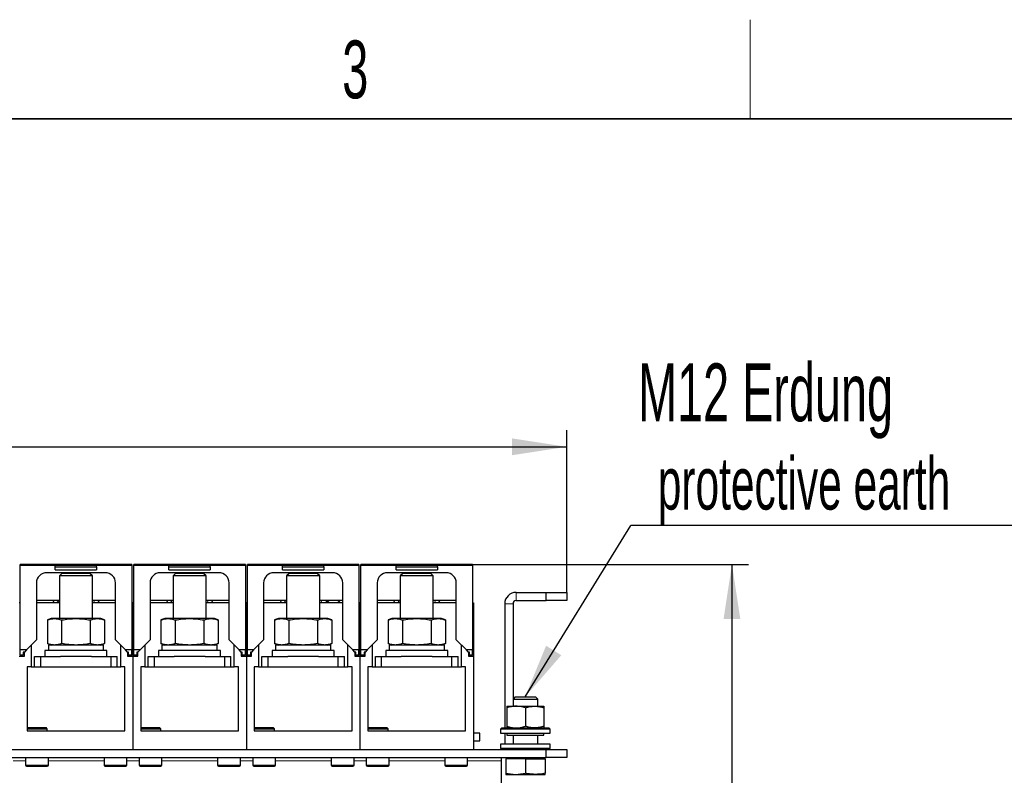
# Model space of a CAD drawing. Header units: millimetres. Extents: x 5 to 418, y 2 to 292.
# Tile 15 of 40: x 125 to 185, y 243 to 288. Entities that reach past the tile are written whole.
import ezdxf

# ---------------------------------------------------------------- set-up
doc = ezdxf.new("R2010")
doc.units = ezdxf.units.MM
doc.layers.add('SLD-0', color=7, linetype='Continuous')
doc.styles.add('SLDTEXTSTYLE0', font='TXT', dxfattribs={"width": 0.605})
doc.dimstyles.new('SLDDIMSTYLE0', dxfattribs={"dimtxt": 3.5, "dimasz": 3.302, "dimexe": 0, "dimexo": 0.0625, "dimgap": 0.875, "dimtad": 1, "dimlfac": 8, "dimrnd": 1e-09, "dimzin": 12, "dimdsep": 46, "dimtxsty": 'SLDTEXTSTYLE0', "dimsah": 1, "dimcen": 0.09, "dimadec": 0, "dimazin": 3, "dimtfac": 1, "dimtofl": 0, "dimtmove": 0, "dimatfit": 3, "dimfxl": 1, "dimfrac": 2, "dimtolj": 1, "dimtzin": 12, "dimarcsym": 0})
doc.dimstyles.new('SLDDIMSTYLE1', dxfattribs={"dimtxt": 3.5, "dimasz": 3.302, "dimexe": 0, "dimexo": 0.0625, "dimgap": 0.875, "dimtad": 1, "dimdec": 0, "dimlfac": 8, "dimrnd": 1e-09, "dimzin": 12, "dimdsep": 46, "dimtxsty": 'SLDTEXTSTYLE0', "dimsah": 1, "dimcen": 0.09, "dimadec": 0, "dimazin": 3, "dimtfac": 1, "dimtofl": 0, "dimtmove": 0, "dimatfit": 3, "dimfxl": 1, "dimfrac": 2, "dimtolj": 1, "dimtzin": 12, "dimarcsym": 0})
doc.dimstyles.new('SLDDIMSTYLE2', dxfattribs={"dimtxt": 0.18, "dimasz": 3.302, "dimexe": 0, "dimexo": 0.0625, "dimgap": 0, "dimtad": 0, "dimtih": 1, "dimtoh": 1, "dimdec": 0, "dimrnd": 1e-09, "dimzin": 0, "dimdsep": 46, "dimtxsty": 'Standard', "dimsah": 1, "dimcen": 0.09, "dimadec": 0, "dimazin": 0, "dimtfac": 3.302, "dimtdec": 0, "dimtofl": 0, "dimtmove": 0, "dimatfit": 3, "dimfxl": 1, "dimfrac": 2, "dimtolj": 1, "dimtzin": 0, "dimarcsym": 0})

# ---------------------------------------------------------------- blocks, each defined once
blk = doc.blocks.new('_D_1')
at = {"layer": 'SLD-0', "color": 7}
for p, q in [((64.399, 253.855), (64.399, 263.66)), ((158.149, 253.855), (158.149, 263.66)), ((64.399, 262.66), (158.149, 262.66))]:
    blk.add_line(p, q, dxfattribs=at)
for points in [[(64.399, 262.66), (67.701, 262.152), (67.701, 263.168)], [(158.149, 262.66), (154.847, 263.168), (154.847, 262.152)]]:
    blk.add_solid(points, dxfattribs=at)
at = {"layer": 'SLD-0', "color": 7, "insert": (107.263, 267.171), "char_height": 3.5, "attachment_point": 1, "style": 'SLDTEXTSTYLE0'}
blk.add_mtext('750', dxfattribs=at)
blk = doc.blocks.new('_D_2')
at = {"layer": 'SLD-0', "color": 7}
for p, q in [((152.449, 255.545), (169.149, 255.545)), ((168.149, 255.545), (168.149, 175.58)), ((152.524, 175.58), (169.149, 175.58))]:
    blk.add_line(p, q, dxfattribs=at)
for points in [[(168.149, 255.545), (167.641, 252.243), (168.657, 252.243)], [(168.149, 175.58), (168.657, 178.882), (167.641, 178.882)]]:
    blk.add_solid(points, dxfattribs=at)
at = {"layer": 'SLD-0', "color": 7, "insert": (163.637, 211.552), "char_height": 3.5, "attachment_point": 1, "rotation": 90, "style": 'SLDTEXTSTYLE0'}
blk.add_mtext('640', dxfattribs=at)
blk = doc.blocks.new('SW_NOTE_0')
at = {"layer": 'SLD-0', "color": 0}
blk.add_line((30.237, 0), (0, 0), dxfattribs=at)
at = {"layer": 'SLD-0', "color": 0, "attachment_point": 1, "style": 'SLDTEXTSTYLE0'}
for s, insert, char_height in [('M12 Erdung', (0.444, 9.81), 3.5), ('protective earth', (1.634, 4.144), 3.175)]:
    blk.add_mtext(s, dxfattribs=dict(at, insert=insert, char_height=char_height))

msp = doc.modelspace()

# ---------------------------------------------------------------- linework, layer by layer
at = {"color": 7, "linetype": 'Continuous', "lineweight": 25}
for p, q in [((131.8237, 255.5452), (125.0737, 255.5452)), ((125.0737, 255.4827), (125.0737, 255.5452)), ((125.0737, 250.3702), (125.0737, 255.4827)), ((131.8237, 255.4827), (125.0737, 255.4827)), ((130.2175, 255.0452), (126.68, 255.0452)), ((129.6987, 255.4765), (127.1987, 255.4765)), ((127.1987, 255.3939), (127.1987, 255.4765)), ((127.1987, 255.2265), (127.1987, 255.3939)), ((127.1987, 255.3939), (129.6987, 255.3939)), ((127.1987, 255.2265), (129.6987, 255.2265)), ((129.6987, 255.3939), (129.6987, 255.4765)), ((129.6987, 255.3939), (129.6987, 255.2265)), ((131.8237, 255.5452), (131.8237, 255.4827)), ((131.8237, 255.4827), (131.8237, 250.3702)), ((138.6987, 255.5452), (131.9487, 255.5452)), ((131.9487, 255.4827), (131.9487, 255.5452)), ((131.9487, 250.3702), (131.9487, 255.4827)), ((138.6987, 255.4827), (131.9487, 255.4827)), ((137.0925, 255.0452), (133.555, 255.0452)), ((134.0737, 255.3939), (134.0737, 255.4765)), ((136.5737, 255.4765), (134.0737, 255.4765)), ((134.0737, 255.2265), (134.0737, 255.3939)), ((134.0737, 255.3939), (136.5737, 255.3939)), ((134.0737, 255.2265), (136.5737, 255.2265)), ((136.5737, 255.3939), (136.5737, 255.4765)), ((136.5737, 255.3939), (136.5737, 255.2265)), ((138.6987, 255.5452), (138.6987, 255.4827)), ((138.6987, 255.4827), (138.6987, 250.3702)), ((145.5737, 255.5452), (138.8237, 255.5452)), ((138.8237, 255.4827), (138.8237, 255.5452)), ((138.8237, 250.3702), (138.8237, 255.4827)), ((145.5737, 255.4827), (138.8237, 255.4827)), ((143.9675, 255.0452), (140.43, 255.0452)), ((143.4487, 255.4765), (140.9487, 255.4765)), ((140.9487, 255.3939), (140.9487, 255.4765)), ((140.9487, 255.2265), (140.9487, 255.3939)), ((140.9487, 255.3939), (143.4487, 255.3939)), ((140.9487, 255.2265), (143.4487, 255.2265)), ((143.4487, 255.3939), (143.4487, 255.4765)), ((143.4487, 255.3939), (143.4487, 255.2265)), ((145.5737, 255.5452), (145.5737, 255.4827)), ((145.5737, 255.4827), (145.5737, 250.3702)), ((152.4487, 255.5452), (145.6987, 255.5452)), ((145.6987, 255.4827), (145.6987, 255.5452)), ((145.6987, 250.3702), (145.6987, 255.4827)), ((152.4487, 255.4827), (145.6987, 255.4827)), ((150.8425, 255.0452), (147.305, 255.0452)), ((147.8237, 255.3939), (147.8237, 255.4765)), ((150.3237, 255.4765), (147.8237, 255.4765)), ((147.8237, 255.3939), (150.3237, 255.3939)), ((147.8237, 255.2265), (147.8237, 255.3939)), ((147.8237, 255.2265), (150.3237, 255.2265)), ((150.3237, 255.3939), (150.3237, 255.4765)), ((150.3237, 255.3939), (150.3237, 255.2265)), ((152.4487, 255.5452), (152.4487, 255.4827)), ((152.4487, 255.4827), (152.4487, 250.3702)), ((127.6021, 255.0046), (127.4487, 254.8512)), ((127.4487, 254.8512), (127.4487, 252.2671)), ((129.4487, 254.8512), (127.4487, 254.8512)), ((129.2954, 255.0046), (127.6021, 255.0046)), ((129.4487, 254.8512), (129.2954, 255.0046)), ((129.4487, 252.2671), (129.4487, 254.8512)), ((134.4771, 255.0046), (134.3237, 254.8512)), ((134.3237, 254.8512), (134.3237, 252.2671)), ((136.3237, 254.8512), (134.3237, 254.8512)), ((136.1704, 255.0046), (134.4771, 255.0046)), ((136.3237, 254.8512), (136.1704, 255.0046)), ((136.3237, 252.2671), (136.3237, 254.8512)), ((141.3521, 255.0046), (141.1987, 254.8512)), ((141.1987, 254.8512), (141.1987, 252.2671)), ((143.1987, 254.8512), (141.1987, 254.8512)), ((143.0454, 255.0046), (141.3521, 255.0046)), ((143.1987, 254.8512), (143.0454, 255.0046)), ((143.1987, 252.2671), (143.1987, 254.8512)), ((148.2271, 255.0046), (148.0737, 254.8512)), ((148.0737, 254.8512), (148.0737, 252.2671)), ((150.0737, 254.8512), (148.0737, 254.8512)), ((149.9204, 255.0046), (148.2271, 255.0046)), ((150.0737, 254.8512), (149.9204, 255.0046)), ((150.0737, 252.2671), (150.0737, 254.8512)), ((126.055, 254.4202), (126.055, 250.9765)), ((130.8425, 250.9765), (130.8425, 254.4202)), ((132.93, 254.4202), (132.93, 250.9765)), ((137.7175, 250.9765), (137.7175, 254.4202)), ((139.805, 254.4202), (139.805, 250.9765)), ((144.5925, 250.9765), (144.5925, 254.4202)), ((146.68, 254.4202), (146.68, 250.9765)), ((151.4675, 250.9765), (151.4675, 254.4202)), ((155.0862, 253.8546), (156.8987, 253.8546)), ((156.8987, 253.3546), (156.8987, 253.8546)), ((156.8987, 253.8546), (158.1487, 253.8546)), ((158.1487, 253.8546), (158.1487, 253.3546)), ((127.4487, 253.3682), (126.055, 253.3682)), ((127.1099, 253.3682), (127.0488, 253.2296)), ((127.3819, 253.3682), (127.2979, 253.2296)), ((130.8425, 253.3682), (129.4487, 253.3682)), ((134.3237, 253.3682), (132.93, 253.3682)), ((133.9849, 253.3682), (133.9238, 253.2296)), ((134.2569, 253.3682), (134.1729, 253.2296)), ((137.7175, 253.3682), (136.3237, 253.3682)), ((141.1987, 253.3682), (139.805, 253.3682)), ((140.8599, 253.3682), (140.7988, 253.2296)), ((141.1319, 253.3682), (141.0479, 253.2296)), ((144.5925, 253.3682), (143.1987, 253.3682)), ((148.0737, 253.3682), (146.68, 253.3682)), ((147.7349, 253.3682), (147.6738, 253.2296)), ((148.0069, 253.3682), (147.9229, 253.2296)), ((151.4675, 253.3682), (150.0737, 253.3682)), ((155.0862, 253.3546), (156.8987, 253.3546)), ((158.1487, 253.3546), (156.8987, 253.3546)), ((125.0737, 253.2296), (125.0112, 253.2296)), ((127.4487, 253.2296), (126.055, 253.2296)), ((130.8425, 253.2296), (129.4487, 253.2296)), ((131.8237, 253.2296), (131.8862, 253.2296)), ((131.9487, 253.2296), (131.8862, 253.2296)), ((131.8862, 253.2296), (131.8862, 249.9921)), ((134.3237, 253.2296), (132.93, 253.2296)), ((137.7175, 253.2296), (136.3237, 253.2296)), ((138.6987, 253.2296), (138.7612, 253.2296)), ((138.7612, 253.2296), (138.7612, 249.9921)), ((138.8237, 253.2296), (138.7612, 253.2296)), ((141.1987, 253.2296), (139.805, 253.2296)), ((144.5925, 253.2296), (143.1987, 253.2296)), ((145.5737, 253.2296), (145.6362, 253.2296)), ((145.6987, 253.2296), (145.6362, 253.2296)), ((145.6362, 253.2296), (145.6362, 249.9921)), ((148.0737, 253.2296), (146.68, 253.2296)), ((151.4675, 253.2296), (150.0737, 253.2296)), ((152.4487, 253.2296), (152.5112, 253.2296)), ((152.5112, 253.2296), (152.5112, 249.9921)), ((154.3987, 253.1671), (154.3987, 245.6546)), ((154.8987, 253.1671), (154.8987, 246.9671)), ((126.9487, 252.2671), (126.7167, 252.1826)), ((126.7167, 252.1826), (126.7167, 250.7516)), ((127.1497, 252.2671), (126.9487, 252.2671)), ((128.4487, 252.2671), (127.1497, 252.2671)), ((127.5827, 252.1826), (127.5827, 250.7516)), ((129.7478, 252.2671), (128.4487, 252.2671)), ((129.3148, 252.1826), (129.3148, 250.7516)), ((129.9487, 252.2671), (129.7478, 252.2671)), ((130.1808, 252.1826), (129.9487, 252.2671)), ((130.1808, 252.1826), (130.1808, 250.7516)), ((133.8237, 252.2671), (133.5917, 252.1826)), ((133.5917, 252.1826), (133.5917, 250.7516)), ((134.0247, 252.2671), (133.8237, 252.2671)), ((135.3237, 252.2671), (134.0247, 252.2671)), ((134.4577, 252.1826), (134.4577, 250.7516)), ((136.6228, 252.2671), (135.3237, 252.2671)), ((136.1898, 252.1826), (136.1898, 250.7516)), ((136.8237, 252.2671), (136.6228, 252.2671)), ((137.0558, 252.1826), (136.8237, 252.2671)), ((137.0558, 252.1826), (137.0558, 250.7516)), ((140.6987, 252.2671), (140.4667, 252.1826)), ((140.4667, 252.1826), (140.4667, 250.7516)), ((140.8997, 252.2671), (140.6987, 252.2671)), ((142.1987, 252.2671), (140.8997, 252.2671)), ((141.3327, 252.1826), (141.3327, 250.7516)), ((143.4978, 252.2671), (142.1987, 252.2671)), ((143.0648, 252.1826), (143.0648, 250.7516)), ((143.6987, 252.2671), (143.4978, 252.2671)), ((143.9308, 252.1826), (143.6987, 252.2671)), ((143.9308, 252.1826), (143.9308, 250.7516)), ((147.5737, 252.2671), (147.3417, 252.1826)), ((147.3417, 252.1826), (147.3417, 250.7516)), ((147.7747, 252.2671), (147.5737, 252.2671)), ((149.0737, 252.2671), (147.7747, 252.2671)), ((148.2077, 252.1826), (148.2077, 250.7516)), ((150.3728, 252.2671), (149.0737, 252.2671)), ((149.9398, 252.1826), (149.9398, 250.7516)), ((150.5737, 252.2671), (150.3728, 252.2671)), ((150.8058, 252.1826), (150.5737, 252.2671)), ((150.8058, 252.1826), (150.8058, 250.7516)), ((126.055, 250.9765), (125.4487, 250.3702)), ((131.4487, 250.3702), (130.8425, 250.9765)), ((132.93, 250.9765), (132.3237, 250.3702)), ((138.3237, 250.3702), (137.7175, 250.9765)), ((139.805, 250.9765), (139.1987, 250.3702)), ((145.1987, 250.3702), (144.5925, 250.9765)), ((146.68, 250.9765), (146.0737, 250.3702)), ((152.0737, 250.3702), (151.4675, 250.9765)), ((125.4487, 250.3702), (125.0737, 250.3702)), ((125.0737, 250.0577), (125.0737, 250.3702)), ((125.4487, 250.3702), (125.3237, 250.2452)), ((125.7425, 250.664), (125.7425, 249.3546)), ((126.5737, 250.3296), (126.5737, 249.9796)), ((130.3237, 250.3296), (126.5737, 250.3296)), ((126.7167, 250.7516), (126.9487, 250.6671)), ((126.78, 250.6671), (126.78, 250.3296)), ((130.1175, 250.6671), (126.78, 250.6671)), ((129.9487, 250.6671), (130.1808, 250.7516)), ((130.1175, 250.3296), (130.1175, 250.6671)), ((130.3237, 249.9796), (130.3237, 250.3296)), ((131.155, 249.3546), (131.155, 250.664)), ((131.8237, 250.3702), (131.4487, 250.3702)), ((131.5737, 250.2452), (131.4487, 250.3702)), ((131.8237, 250.0577), (131.8237, 250.3702)), ((132.3237, 250.3702), (131.9487, 250.3702)), ((131.9487, 250.0577), (131.9487, 250.3702)), ((132.3237, 250.3702), (132.1987, 250.2452)), ((132.6175, 250.664), (132.6175, 249.3546)), ((133.4487, 250.3296), (133.4487, 249.9796)), ((137.1987, 250.3296), (133.4487, 250.3296)), ((133.5917, 250.7516), (133.8237, 250.6671)), ((133.655, 250.6671), (133.655, 250.3296)), ((136.9925, 250.6671), (133.655, 250.6671)), ((136.8237, 250.6671), (137.0558, 250.7516)), ((136.9925, 250.3296), (136.9925, 250.6671)), ((137.1987, 249.9796), (137.1987, 250.3296)), ((138.03, 249.3546), (138.03, 250.664)), ((138.6987, 250.3702), (138.3237, 250.3702)), ((138.4487, 250.2452), (138.3237, 250.3702)), ((138.6987, 250.0577), (138.6987, 250.3702)), ((139.1987, 250.3702), (138.8237, 250.3702)), ((138.8237, 250.0577), (138.8237, 250.3702)), ((139.1987, 250.3702), (139.0737, 250.2452)), ((139.4925, 250.664), (139.4925, 249.3546)), ((140.3237, 250.3296), (140.3237, 249.9796)), ((144.0737, 250.3296), (140.3237, 250.3296)), ((140.4667, 250.7516), (140.6987, 250.6671)), ((140.53, 250.6671), (140.53, 250.3296)), ((143.8675, 250.6671), (140.53, 250.6671)), ((143.6987, 250.6671), (143.9308, 250.7516)), ((143.8675, 250.3296), (143.8675, 250.6671)), ((144.0737, 249.9796), (144.0737, 250.3296)), ((144.905, 249.3546), (144.905, 250.664)), ((145.5737, 250.3702), (145.1987, 250.3702)), ((145.3237, 250.2452), (145.1987, 250.3702)), ((145.5737, 250.0577), (145.5737, 250.3702)), ((146.0737, 250.3702), (145.6987, 250.3702)), ((145.6987, 250.0577), (145.6987, 250.3702)), ((146.0737, 250.3702), (145.9487, 250.2452)), ((146.3675, 250.664), (146.3675, 249.3546)), ((147.1987, 250.3296), (147.1987, 249.9796)), ((150.9487, 250.3296), (147.1987, 250.3296)), ((147.3417, 250.7516), (147.5737, 250.6671)), ((147.405, 250.6671), (147.405, 250.3296)), ((150.7425, 250.6671), (147.405, 250.6671)), ((150.5737, 250.6671), (150.8058, 250.7516)), ((150.7425, 250.3296), (150.7425, 250.6671)), ((150.9487, 249.9796), (150.9487, 250.3296)), ((151.78, 249.3546), (151.78, 250.664)), ((152.4487, 250.3702), (152.0737, 250.3702)), ((152.1987, 250.2452), (152.0737, 250.3702)), ((152.4487, 250.0577), (152.4487, 250.3702)), ((125.0112, 249.9921), (125.3237, 249.9921)), ((125.2612, 250.0577), (125.0737, 250.0577)), ((125.3237, 250.2452), (125.2612, 250.2452)), ((125.2612, 250.2452), (125.2612, 250.0577)), ((125.3237, 249.9921), (125.3237, 250.2452)), ((125.9487, 249.3546), (125.9487, 249.9796)), ((125.9487, 249.9796), (126.3237, 249.9796)), ((126.3237, 249.3546), (126.3237, 249.9796)), ((126.3237, 249.9796), (127.5133, 249.9796)), ((129.3842, 249.9796), (127.5133, 249.9796)), ((129.3842, 249.9796), (130.5737, 249.9796)), ((130.5737, 249.3546), (130.5737, 249.9796)), ((130.5737, 249.9796), (130.9487, 249.9796)), ((130.9487, 249.3546), (130.9487, 249.9796)), ((131.6362, 250.2452), (131.5737, 250.2452)), ((131.5737, 250.2452), (131.5737, 249.9921)), ((131.5737, 249.9921), (131.8862, 249.9921)), ((131.6362, 250.0577), (131.6362, 250.2452)), ((131.8237, 250.0577), (131.6362, 250.0577)), ((131.8862, 249.9921), (132.1987, 249.9921)), ((131.8862, 249.9921), (131.8862, 244.3546)), ((132.1362, 250.0577), (131.9487, 250.0577)), ((132.1987, 250.2452), (132.1362, 250.2452)), ((132.1362, 250.2452), (132.1362, 250.0577)), ((132.1987, 249.9921), (132.1987, 250.2452)), ((132.8237, 249.3546), (132.8237, 249.9796)), ((132.8237, 249.9796), (133.1987, 249.9796)), ((133.1987, 249.3546), (133.1987, 249.9796)), ((133.1987, 249.9796), (134.3883, 249.9796)), ((136.2592, 249.9796), (134.3883, 249.9796)), ((136.2592, 249.9796), (137.4487, 249.9796)), ((137.4487, 249.3546), (137.4487, 249.9796)), ((137.4487, 249.9796), (137.8237, 249.9796)), ((137.8237, 249.3546), (137.8237, 249.9796)), ((138.5112, 250.2452), (138.4487, 250.2452)), ((138.4487, 250.2452), (138.4487, 249.9921)), ((138.4487, 249.9921), (138.7612, 249.9921)), ((138.5112, 250.0577), (138.5112, 250.2452)), ((138.6987, 250.0577), (138.5112, 250.0577)), ((138.7612, 249.9921), (138.7612, 244.3546)), ((138.7612, 249.9921), (139.0737, 249.9921)), ((139.0112, 250.0577), (138.8237, 250.0577)), ((139.0737, 250.2452), (139.0112, 250.2452)), ((139.0112, 250.2452), (139.0112, 250.0577)), ((139.0737, 249.9921), (139.0737, 250.2452)), ((139.6987, 249.3546), (139.6987, 249.9796)), ((139.6987, 249.9796), (140.0737, 249.9796)), ((140.0737, 249.3546), (140.0737, 249.9796)), ((140.0737, 249.9796), (141.2633, 249.9796)), ((143.1342, 249.9796), (141.2633, 249.9796)), ((143.1342, 249.9796), (144.3237, 249.9796)), ((144.3237, 249.3546), (144.3237, 249.9796)), ((144.3237, 249.9796), (144.6987, 249.9796)), ((144.6987, 249.3546), (144.6987, 249.9796)), ((145.3862, 250.2452), (145.3237, 250.2452)), ((145.3237, 250.2452), (145.3237, 249.9921)), ((145.3237, 249.9921), (145.6362, 249.9921)), ((145.3862, 250.0577), (145.3862, 250.2452)), ((145.5737, 250.0577), (145.3862, 250.0577)), ((145.6362, 249.9921), (145.9487, 249.9921)), ((145.6362, 249.9921), (145.6362, 244.3546)), ((145.8862, 250.0577), (145.6987, 250.0577)), ((145.9487, 250.2452), (145.8862, 250.2452)), ((145.8862, 250.2452), (145.8862, 250.0577)), ((145.9487, 249.9921), (145.9487, 250.2452)), ((146.5737, 249.3546), (146.5737, 249.9796)), ((146.5737, 249.9796), (146.9487, 249.9796)), ((146.9487, 249.3546), (146.9487, 249.9796)), ((146.9487, 249.9796), (148.1383, 249.9796)), ((150.0092, 249.9796), (148.1383, 249.9796)), ((150.0092, 249.9796), (151.1987, 249.9796)), ((151.1987, 249.3546), (151.1987, 249.9796)), ((151.1987, 249.9796), (151.5737, 249.9796)), ((151.5737, 249.3546), (151.5737, 249.9796)), ((152.2612, 250.2452), (152.1987, 250.2452)), ((152.1987, 250.2452), (152.1987, 249.9921)), ((152.1987, 249.9921), (152.5112, 249.9921)), ((152.2612, 250.0577), (152.2612, 250.2452)), ((152.4487, 250.0577), (152.2612, 250.0577)), ((152.5112, 249.9921), (152.5112, 244.3546)), ((125.7425, 249.3546), (125.4925, 249.3546)), ((125.4925, 249.3546), (125.4925, 245.4796)), ((125.7425, 249.3546), (126.1237, 249.3546)), ((126.1237, 249.3546), (126.3237, 249.3546)), ((126.3237, 249.3546), (130.5737, 249.3546)), ((130.5737, 249.3546), (130.7737, 249.3546)), ((130.7737, 249.3546), (131.155, 249.3546)), ((131.405, 249.3546), (131.155, 249.3546)), ((131.405, 245.4796), (131.405, 249.3546)), ((132.6175, 249.3546), (132.3675, 249.3546)), ((132.3675, 249.3546), (132.3675, 245.4796)), ((132.6175, 249.3546), (132.9987, 249.3546)), ((132.9987, 249.3546), (133.1987, 249.3546)), ((133.1987, 249.3546), (137.4487, 249.3546)), ((137.4487, 249.3546), (137.6487, 249.3546)), ((137.6487, 249.3546), (138.03, 249.3546)), ((138.28, 249.3546), (138.03, 249.3546)), ((138.28, 245.4796), (138.28, 249.3546)), ((139.4925, 249.3546), (139.2425, 249.3546)), ((139.2425, 249.3546), (139.2425, 245.4796)), ((139.4925, 249.3546), (139.8737, 249.3546)), ((139.8737, 249.3546), (140.0737, 249.3546)), ((140.0737, 249.3546), (144.3237, 249.3546)), ((144.3237, 249.3546), (144.5237, 249.3546)), ((144.5237, 249.3546), (144.905, 249.3546)), ((145.155, 249.3546), (144.905, 249.3546)), ((145.155, 245.4796), (145.155, 249.3546)), ((146.3675, 249.3546), (146.1175, 249.3546)), ((146.1175, 249.3546), (146.1175, 245.4796)), ((146.3675, 249.3546), (146.7487, 249.3546)), ((146.7487, 249.3546), (146.9487, 249.3546)), ((146.9487, 249.3546), (151.1987, 249.3546)), ((151.1987, 249.3546), (151.3987, 249.3546)), ((151.3987, 249.3546), (151.78, 249.3546)), ((152.03, 249.3546), (151.78, 249.3546)), ((152.03, 245.4796), (152.03, 249.3546)), ((155.0329, 247.5296), (154.8987, 247.3954)), ((154.8987, 247.3954), (154.8987, 246.9671)), ((154.8987, 247.3954), (154.9992, 247.3954)), ((154.9992, 247.3954), (156.3987, 247.3954)), ((155.0329, 247.5296), (155.1154, 247.5296)), ((155.1154, 247.5296), (156.2646, 247.5296)), ((156.3987, 247.3954), (156.2646, 247.5296)), ((156.3987, 246.9671), (156.3987, 247.3954)), ((154.5237, 246.9671), (155.0862, 246.9671)), ((154.5237, 246.8666), (154.5237, 245.7551)), ((155.0862, 246.9671), (156.2112, 246.9671)), ((155.6487, 246.8666), (155.6487, 245.7551)), ((156.2112, 246.9671), (156.7737, 246.9671)), ((156.7737, 246.8666), (156.7737, 245.7551)), ((125.5362, 245.6796), (125.4925, 245.6358)), ((125.4925, 245.6046), (126.4202, 245.6046)), ((125.5362, 245.6796), (126.3801, 245.6796)), ((126.3801, 245.6796), (126.6362, 245.6796)), ((126.4202, 245.6046), (126.7112, 245.6046)), ((126.7112, 245.6046), (126.6362, 245.6796)), ((126.7112, 245.4796), (126.7112, 245.6046)), ((132.4112, 245.6796), (132.3675, 245.6358)), ((132.3675, 245.6046), (133.2952, 245.6046)), ((132.4112, 245.6796), (133.2551, 245.6796)), ((133.2551, 245.6796), (133.5112, 245.6796)), ((133.2952, 245.6046), (133.5862, 245.6046)), ((133.5862, 245.6046), (133.5112, 245.6796)), ((133.5862, 245.4796), (133.5862, 245.6046)), ((139.2862, 245.6796), (139.2425, 245.6358)), ((139.2425, 245.6046), (140.1702, 245.6046)), ((139.2862, 245.6796), (140.1301, 245.6796)), ((140.1301, 245.6796), (140.3862, 245.6796)), ((140.1702, 245.6046), (140.4612, 245.6046)), ((140.4612, 245.6046), (140.3862, 245.6796)), ((140.4612, 245.4796), (140.4612, 245.6046)), ((146.1612, 245.6796), (146.1175, 245.6358)), ((146.1175, 245.6046), (147.0452, 245.6046)), ((146.1612, 245.6796), (147.0051, 245.6796)), ((147.0051, 245.6796), (147.2612, 245.6796)), ((147.0452, 245.6046), (147.3362, 245.6046)), ((147.3362, 245.6046), (147.2612, 245.6796)), ((147.3362, 245.4796), (147.3362, 245.6046)), ((154.2269, 245.6546), (154.1487, 245.5765)), ((154.1487, 245.5765), (154.1487, 245.3421)), ((156.9045, 245.5765), (154.1487, 245.5765)), ((154.2269, 245.6546), (156.8391, 245.6546)), ((156.8391, 245.6546), (157.0706, 245.6546)), ((157.1487, 245.5765), (156.9045, 245.5765)), ((157.1487, 245.5765), (157.0706, 245.6546)), ((157.1487, 245.3421), (157.1487, 245.5765)), ((125.4925, 245.4796), (131.405, 245.4796)), ((132.3675, 245.4796), (138.28, 245.4796)), ((139.2425, 245.4796), (145.155, 245.4796)), ((146.1175, 245.4796), (152.03, 245.4796)), ((152.8925, 245.3408), (152.5112, 245.3408)), ((152.8925, 244.8683), (152.8925, 245.3408)), ((154.1487, 245.3421), (156.9045, 245.3421)), ((154.3987, 245.3421), (154.3987, 244.6671)), ((154.5237, 245.3421), (154.5237, 245.2046)), ((154.5237, 245.2046), (155.0372, 245.2046)), ((154.8987, 245.2046), (154.8987, 244.6671)), ((154.8987, 245.2046), (154.8987, 244.6671)), ((155.0372, 245.2046), (156.7737, 245.2046)), ((156.3987, 244.6671), (156.3987, 245.2046)), ((156.7737, 245.2046), (156.7737, 245.3421)), ((156.9045, 245.3421), (157.1487, 245.3421)), ((65.6487, 244.3546), (156.8987, 244.3546)), ((125.0112, 244.3546), (131.8862, 244.3546)), ((131.8862, 244.3546), (138.7612, 244.3546)), ((138.7612, 244.3546), (145.6362, 244.3546)), ((145.6362, 244.3546), (152.5112, 244.3546)), ((152.5112, 244.8683), (152.8925, 244.8683)), ((154.1487, 244.6671), (154.1487, 244.4327)), ((157.1487, 244.6671), (154.1487, 244.6671)), ((154.1487, 244.4327), (154.2269, 244.3546)), ((154.1487, 244.4327), (157.1487, 244.4327)), ((154.2112, 244.3546), (154.2263, 244.3552)), ((156.8987, 243.8546), (156.8987, 244.3546)), ((156.8987, 244.3546), (158.1487, 244.3546)), ((157.0706, 244.3546), (157.1487, 244.4327)), ((157.1487, 244.4327), (157.1487, 244.6671)), ((158.1487, 244.3546), (158.1487, 243.8546)), ((65.6487, 243.8546), (156.8987, 243.8546)), ((125.3956, 243.8546), (125.3956, 243.4071)), ((126.7769, 243.4071), (126.7769, 243.8546)), ((130.1456, 243.8546), (130.1456, 243.4071)), ((131.5269, 243.4071), (131.5269, 243.8546)), ((132.2706, 243.8546), (132.2706, 243.4071)), ((133.6519, 243.4071), (133.6519, 243.8546)), ((137.0206, 243.8546), (137.0206, 243.4071)), ((138.4019, 243.4071), (138.4019, 243.8546)), ((139.1456, 243.8546), (139.1456, 243.4071)), ((140.5269, 243.4071), (140.5269, 243.8546)), ((143.8956, 243.8546), (143.8956, 243.4071)), ((145.2769, 243.4071), (145.2769, 243.8546)), ((146.0206, 243.8546), (146.0206, 243.4071)), ((147.4019, 243.4071), (147.4019, 243.8546)), ((150.7706, 243.8546), (150.7706, 243.4071)), ((152.1519, 243.4071), (152.1519, 243.8546)), ((154.2112, 243.6671), (154.2112, 243.8546)), ((154.4612, 243.7796), (154.4612, 242.909)), ((155.6487, 243.7796), (154.4612, 243.7796)), ((154.6094, 243.8546), (154.5661, 243.7796)), ((155.6487, 243.7796), (155.6487, 242.909)), ((155.6487, 243.7796), (156.8362, 243.7796)), ((156.7314, 243.7796), (156.6881, 243.8546)), ((156.8362, 243.7796), (156.8362, 242.909)), ((158.1487, 243.8546), (156.8987, 243.8546)), ((125.4581, 243.3446), (126.7144, 243.3446)), ((130.2081, 243.3446), (131.0794, 243.3446)), ((131.0794, 243.3446), (131.4644, 243.3446)), ((132.3331, 243.3446), (133.5894, 243.3446)), ((137.0831, 243.3446), (137.9544, 243.3446)), ((137.9544, 243.3446), (138.3394, 243.3446)), ((139.2081, 243.3446), (140.4644, 243.3446)), ((143.9581, 243.3446), (144.8294, 243.3446)), ((144.8294, 243.3446), (145.2144, 243.3446)), ((146.0831, 243.3446), (147.3394, 243.3446)), ((150.8331, 243.3446), (151.7044, 243.3446)), ((151.7044, 243.3446), (152.0894, 243.3446)), ((154.2112, 240.8546), (154.2112, 243.6671)), ((154.4612, 242.909), (155.055, 242.8421)), ((154.4612, 242.909), (154.4612, 242.8421)), ((154.4612, 242.8421), (155.055, 242.8421)), ((155.055, 242.8421), (155.6487, 242.909)), ((155.055, 242.8421), (156.2425, 242.8421)), ((156.2425, 242.8421), (156.8362, 242.8421)), ((156.8362, 242.8421), (156.8362, 242.909))]:
    msp.add_line(p, q, dxfattribs=at)
at = {"color": 7, "linetype": 'Continuous', "lineweight": 18}
for p, q in [((155.0862, 253.3546), (155.0862, 253.8546)), ((129.5993, 253.2296), (129.5137, 253.3682)), ((136.4743, 253.2296), (136.3887, 253.3682)), ((143.3493, 253.2296), (143.2637, 253.3682)), ((143.5772, 253.3682), (143.6873, 253.3155)), ((150.2243, 253.2296), (150.1387, 253.3682)), ((154.8987, 253.1671), (154.3987, 253.1671)), ((124.6519, 243.6671), (125.3956, 243.6671)), ((125.3956, 243.4071), (126.7769, 243.4071)), ((126.7769, 243.6671), (130.1456, 243.6671)), ((130.1456, 243.4071), (131.1036, 243.4071)), ((131.1036, 243.4071), (131.5269, 243.4071)), ((131.5269, 243.6671), (132.2706, 243.6671)), ((132.2706, 243.4071), (133.6519, 243.4071)), ((133.6519, 243.6671), (137.0206, 243.6671)), ((137.0206, 243.4071), (137.9786, 243.4071)), ((137.9786, 243.4071), (138.4019, 243.4071)), ((138.4019, 243.6671), (139.1456, 243.6671)), ((139.1456, 243.4071), (140.5269, 243.4071)), ((140.5269, 243.6671), (143.8956, 243.6671)), ((143.8956, 243.4071), (144.8536, 243.4071)), ((144.8536, 243.4071), (145.2769, 243.4071)), ((145.2769, 243.6671), (146.0206, 243.6671)), ((146.0206, 243.4071), (147.4019, 243.4071)), ((147.4019, 243.6671), (150.7706, 243.6671)), ((150.7706, 243.4071), (151.7286, 243.4071)), ((151.7286, 243.4071), (152.1519, 243.4071)), ((152.1519, 243.6671), (154.2112, 243.6671))]:
    msp.add_line(p, q, dxfattribs=at)
at = {"color": 7, "linetype": 'Continuous', "lineweight": 25}
for centre, radius, start, end in [((126.68, 254.4202), 0.625, 90, 180), ((130.2175, 254.4202), 0.625, 0, 90), ((133.555, 254.4202), 0.625, 90, 180), ((137.0925, 254.4202), 0.625, 0, 90), ((140.43, 254.4202), 0.625, 90, 180), ((143.9675, 254.4202), 0.625, 0, 90), ((147.305, 254.4202), 0.625, 90, 180), ((150.8425, 254.4202), 0.625, 0, 90), ((155.0862, 253.1671), 0.6875, 90, 180), ((144.033, 252.8245), 0.5827, 44.045621, 68.909477), ((155.0862, 253.1671), 0.1875, 90, 180), ((125.4581, 243.4071), 0.0625, 180, 270), ((126.7144, 243.4071), 0.0625, 270, 0), ((130.2081, 243.4071), 0.0625, 180, 270), ((131.4644, 243.4071), 0.0625, 270, 0), ((132.3331, 243.4071), 0.0625, 180, 270), ((133.5894, 243.4071), 0.0625, 270, 0), ((137.0831, 243.4071), 0.0625, 180, 270), ((138.3394, 243.4071), 0.0625, 270, 0), ((139.2081, 243.4071), 0.0625, 180, 270), ((140.4644, 243.4071), 0.0625, 270, 0), ((143.9581, 243.4071), 0.0625, 180, 270), ((145.2144, 243.4071), 0.0625, 270, 0), ((146.0831, 243.4071), 0.0625, 180, 270), ((147.3394, 243.4071), 0.0625, 270, 0), ((150.8331, 243.4071), 0.0625, 180, 270), ((152.0894, 243.4071), 0.0625, 270, 0)]:
    msp.add_arc(centre, radius, start, end, dxfattribs=at)
for points, knots in [([(129.8554, 253.2296), (129.8547, 253.2312), (129.8349, 253.2785), (129.8119, 253.3241), (129.7898, 253.3682)], [0, 0, 0, 0, 0.033752, 1, 1, 1, 1]), ([(136.7304, 253.2296), (136.7297, 253.2312), (136.7099, 253.2785), (136.6869, 253.3241), (136.6648, 253.3682)], [0, 0, 0, 0, 0.033752, 1, 1, 1, 1]), ([(150.4804, 253.2296), (150.4797, 253.2312), (150.4599, 253.2785), (150.4369, 253.3241), (150.4148, 253.3682)], [0, 0, 0, 0, 0.033752, 1, 1, 1, 1]), ([(126.7167, 252.1826), (126.7881, 252.2065), (126.9315, 252.2544), (127.0768, 252.2629), (127.1497, 252.2671)], [0, 0, 0, 0, 0.4981128, 1, 1, 1, 1]), ([(127.1497, 252.2671), (127.222, 252.2629), (127.3673, 252.2546), (127.5107, 252.2067), (127.5827, 252.1826)], [0, 0, 0, 0, 0.4977806, 1, 1, 1, 1]), ([(127.5827, 252.1826), (127.7256, 252.2065), (128.0123, 252.2544), (128.3029, 252.2629), (128.4487, 252.2671)], [0, 0, 0, 0, 0.4981128, 1, 1, 1, 1]), ([(128.4487, 252.2671), (128.5934, 252.2629), (128.884, 252.2546), (129.1708, 252.2067), (129.3148, 252.1826)], [0, 0, 0, 0, 0.4977806, 1, 1, 1, 1]), ([(129.3148, 252.1826), (129.3862, 252.2065), (129.5296, 252.2544), (129.6749, 252.2629), (129.7478, 252.2671)], [0, 0, 0, 0, 0.4981128, 1, 1, 1, 1]), ([(129.7478, 252.2671), (129.8201, 252.2629), (129.9654, 252.2546), (130.1088, 252.2067), (130.1808, 252.1826)], [0, 0, 0, 0, 0.4977806, 1, 1, 1, 1]), ([(133.5917, 252.1826), (133.6631, 252.2065), (133.8065, 252.2544), (133.9518, 252.2629), (134.0247, 252.2671)], [0, 0, 0, 0, 0.4981128, 1, 1, 1, 1]), ([(134.0247, 252.2671), (134.097, 252.2629), (134.2423, 252.2546), (134.3857, 252.2067), (134.4577, 252.1826)], [0, 0, 0, 0, 0.4977806, 1, 1, 1, 1]), ([(134.4577, 252.1826), (134.6006, 252.2065), (134.8873, 252.2544), (135.1779, 252.2629), (135.3237, 252.2671)], [0, 0, 0, 0, 0.4981128, 1, 1, 1, 1]), ([(135.3237, 252.2671), (135.4684, 252.2629), (135.759, 252.2546), (136.0458, 252.2067), (136.1898, 252.1826)], [0, 0, 0, 0, 0.4977806, 1, 1, 1, 1]), ([(136.1898, 252.1826), (136.2612, 252.2065), (136.4046, 252.2544), (136.5499, 252.2629), (136.6228, 252.2671)], [0, 0, 0, 0, 0.4981128, 1, 1, 1, 1]), ([(136.6228, 252.2671), (136.6951, 252.2629), (136.8404, 252.2546), (136.9838, 252.2067), (137.0558, 252.1826)], [0, 0, 0, 0, 0.4977806, 1, 1, 1, 1]), ([(140.4667, 252.1826), (140.5381, 252.2065), (140.6815, 252.2544), (140.8268, 252.2629), (140.8997, 252.2671)], [0, 0, 0, 0, 0.4981128, 1, 1, 1, 1]), ([(140.8997, 252.2671), (140.972, 252.2629), (141.1173, 252.2546), (141.2607, 252.2067), (141.3327, 252.1826)], [0, 0, 0, 0, 0.4977806, 1, 1, 1, 1]), ([(141.3327, 252.1826), (141.4756, 252.2065), (141.7623, 252.2544), (142.0529, 252.2629), (142.1987, 252.2671)], [0, 0, 0, 0, 0.4981128, 1, 1, 1, 1]), ([(142.1987, 252.2671), (142.3434, 252.2629), (142.634, 252.2546), (142.9208, 252.2067), (143.0648, 252.1826)], [0, 0, 0, 0, 0.4977806, 1, 1, 1, 1]), ([(143.0648, 252.1826), (143.1362, 252.2065), (143.2796, 252.2544), (143.4249, 252.2629), (143.4978, 252.2671)], [0, 0, 0, 0, 0.4981128, 1, 1, 1, 1]), ([(143.4978, 252.2671), (143.5701, 252.2629), (143.7154, 252.2546), (143.8588, 252.2067), (143.9308, 252.1826)], [0, 0, 0, 0, 0.4977806, 1, 1, 1, 1]), ([(147.3417, 252.1826), (147.4131, 252.2065), (147.5565, 252.2544), (147.7018, 252.2629), (147.7747, 252.2671)], [0, 0, 0, 0, 0.4981128, 1, 1, 1, 1]), ([(147.7747, 252.2671), (147.847, 252.2629), (147.9923, 252.2546), (148.1357, 252.2067), (148.2077, 252.1826)], [0, 0, 0, 0, 0.4977806, 1, 1, 1, 1]), ([(148.2077, 252.1826), (148.3506, 252.2065), (148.6373, 252.2544), (148.9279, 252.2629), (149.0737, 252.2671)], [0, 0, 0, 0, 0.49811276, 1, 1, 1, 1]), ([(149.0737, 252.2671), (149.2184, 252.2629), (149.509, 252.2546), (149.7958, 252.2067), (149.9398, 252.1826)], [0, 0, 0, 0, 0.4977806, 1, 1, 1, 1]), ([(149.9398, 252.1826), (150.0112, 252.2065), (150.1546, 252.2544), (150.2999, 252.2629), (150.3728, 252.2671)], [0, 0, 0, 0, 0.4981128, 1, 1, 1, 1]), ([(150.3728, 252.2671), (150.4451, 252.2629), (150.5904, 252.2546), (150.7338, 252.2067), (150.8058, 252.1826)], [0, 0, 0, 0, 0.4977806, 1, 1, 1, 1]), ([(127.1497, 250.6671), (127.0774, 250.6713), (126.9321, 250.6796), (126.7887, 250.7275), (126.7167, 250.7516)], [0, 0, 0, 0, 0.4977806, 1, 1, 1, 1]), ([(127.5827, 250.7516), (127.5113, 250.7277), (127.3679, 250.6798), (127.2226, 250.6713), (127.1497, 250.6671)], [0, 0, 0, 0, 0.4981128, 1, 1, 1, 1]), ([(128.4487, 250.6671), (128.3041, 250.6713), (128.0135, 250.6796), (127.7267, 250.7275), (127.5827, 250.7516)], [0, 0, 0, 0, 0.49778063, 1, 1, 1, 1]), ([(129.3148, 250.7516), (129.1719, 250.7277), (128.8852, 250.6798), (128.5946, 250.6713), (128.4487, 250.6671)], [0, 0, 0, 0, 0.4981128, 1, 1, 1, 1]), ([(129.7478, 250.6671), (129.6755, 250.6713), (129.5302, 250.6796), (129.3868, 250.7275), (129.3148, 250.7516)], [0, 0, 0, 0, 0.4977806, 1, 1, 1, 1]), ([(130.1808, 250.7516), (130.1094, 250.7277), (129.966, 250.6798), (129.8207, 250.6713), (129.7478, 250.6671)], [0, 0, 0, 0, 0.49811276, 1, 1, 1, 1]), ([(134.0247, 250.6671), (133.9524, 250.6713), (133.8071, 250.6796), (133.6637, 250.7275), (133.5917, 250.7516)], [0, 0, 0, 0, 0.49778063, 1, 1, 1, 1]), ([(134.4577, 250.7516), (134.3863, 250.7277), (134.2429, 250.6798), (134.0976, 250.6713), (134.0247, 250.6671)], [0, 0, 0, 0, 0.4981128, 1, 1, 1, 1]), ([(135.3237, 250.6671), (135.1791, 250.6713), (134.8885, 250.6796), (134.6017, 250.7275), (134.4577, 250.7516)], [0, 0, 0, 0, 0.49778063, 1, 1, 1, 1]), ([(136.1898, 250.7516), (136.0469, 250.7277), (135.7602, 250.6798), (135.4696, 250.6713), (135.3237, 250.6671)], [0, 0, 0, 0, 0.4981128, 1, 1, 1, 1]), ([(136.6228, 250.6671), (136.5505, 250.6713), (136.4052, 250.6796), (136.2618, 250.7275), (136.1898, 250.7516)], [0, 0, 0, 0, 0.4977806, 1, 1, 1, 1]), ([(137.0558, 250.7516), (136.9844, 250.7277), (136.841, 250.6798), (136.6957, 250.6713), (136.6228, 250.6671)], [0, 0, 0, 0, 0.49811276, 1, 1, 1, 1]), ([(140.8997, 250.6671), (140.8274, 250.6713), (140.6821, 250.6796), (140.5387, 250.7275), (140.4667, 250.7516)], [0, 0, 0, 0, 0.49778063, 1, 1, 1, 1]), ([(141.3327, 250.7516), (141.2613, 250.7277), (141.1179, 250.6798), (140.9726, 250.6713), (140.8997, 250.6671)], [0, 0, 0, 0, 0.4981128, 1, 1, 1, 1]), ([(142.1987, 250.6671), (142.0541, 250.6713), (141.7635, 250.6796), (141.4767, 250.7275), (141.3327, 250.7516)], [0, 0, 0, 0, 0.49778063, 1, 1, 1, 1]), ([(143.0648, 250.7516), (142.9219, 250.7277), (142.6352, 250.6798), (142.3446, 250.6713), (142.1987, 250.6671)], [0, 0, 0, 0, 0.4981128, 1, 1, 1, 1]), ([(143.4978, 250.6671), (143.4255, 250.6713), (143.2802, 250.6796), (143.1368, 250.7275), (143.0648, 250.7516)], [0, 0, 0, 0, 0.4977806, 1, 1, 1, 1]), ([(143.9308, 250.7516), (143.8594, 250.7277), (143.716, 250.6798), (143.5707, 250.6713), (143.4978, 250.6671)], [0, 0, 0, 0, 0.49811276, 1, 1, 1, 1]), ([(147.7747, 250.6671), (147.7024, 250.6713), (147.5571, 250.6796), (147.4137, 250.7275), (147.3417, 250.7516)], [0, 0, 0, 0, 0.49778063, 1, 1, 1, 1]), ([(148.2077, 250.7516), (148.1363, 250.7277), (147.9929, 250.6798), (147.8476, 250.6713), (147.7747, 250.6671)], [0, 0, 0, 0, 0.4981128, 1, 1, 1, 1]), ([(149.0737, 250.6671), (148.9291, 250.6713), (148.6385, 250.6796), (148.3517, 250.7275), (148.2077, 250.7516)], [0, 0, 0, 0, 0.49778063, 1, 1, 1, 1]), ([(149.9398, 250.7516), (149.7969, 250.7277), (149.5102, 250.6798), (149.2196, 250.6713), (149.0737, 250.6671)], [0, 0, 0, 0, 0.4981128, 1, 1, 1, 1]), ([(150.3728, 250.6671), (150.3005, 250.6713), (150.1552, 250.6796), (150.0118, 250.7275), (149.9398, 250.7516)], [0, 0, 0, 0, 0.4977806, 1, 1, 1, 1]), ([(150.8058, 250.7516), (150.7344, 250.7277), (150.591, 250.6798), (150.4457, 250.6713), (150.3728, 250.6671)], [0, 0, 0, 0, 0.49811276, 1, 1, 1, 1]), ([(155.0862, 246.9671), (155.0729, 246.967), (154.9719, 246.9661), (154.7816, 246.9441), (154.6102, 246.8926), (154.5237, 246.8666)], [0, 0, 0, 0, 0.07009003, 0.53078443, 1, 1, 1, 1]), ([(154.5237, 246.9671), (154.5237, 246.9547), (154.5237, 246.9388), (154.5237, 246.8796), (154.5237, 246.8666)], [0, 0, 0, 0, 0.7810476, 1, 1, 1, 1]), ([(155.6487, 246.8666), (155.5574, 246.8947), (155.373, 246.9514), (155.1824, 246.9618), (155.0862, 246.9671)], [0, 0, 0, 0, 0.495458, 1, 1, 1, 1]), ([(155.6487, 246.8666), (155.7401, 246.8947), (155.9245, 246.9514), (156.1151, 246.9618), (156.2112, 246.9671)], [0, 0, 0, 0, 0.495458, 1, 1, 1, 1]), ([(156.2112, 246.9671), (156.2246, 246.967), (156.3256, 246.9661), (156.5159, 246.9441), (156.6873, 246.8926), (156.7737, 246.8666)], [0, 0, 0, 0, 0.07009, 0.5307844, 1, 1, 1, 1]), ([(156.7737, 246.9671), (156.7737, 246.9547), (156.7737, 246.9388), (156.7737, 246.8796), (156.7737, 246.8666)], [0, 0, 0, 0, 0.7810476, 1, 1, 1, 1]), ([(154.5237, 245.7551), (154.6151, 245.727), (154.7995, 245.6703), (154.9901, 245.6599), (155.0862, 245.6546)], [0, 0, 0, 0, 0.495458, 1, 1, 1, 1]), ([(154.5237, 245.7551), (154.5237, 245.7421), (154.5237, 245.6829), (154.5237, 245.667), (154.5237, 245.6546)], [0, 0, 0, 0, 0.2189524, 1, 1, 1, 1]), ([(155.0862, 245.6546), (155.0996, 245.6547), (155.2006, 245.6556), (155.3909, 245.6776), (155.5623, 245.7291), (155.6487, 245.7551)], [0, 0, 0, 0, 0.07009, 0.5307844, 1, 1, 1, 1]), ([(156.2112, 245.6546), (156.1979, 245.6547), (156.0969, 245.6556), (155.9066, 245.6776), (155.7352, 245.7291), (155.6487, 245.7551)], [0, 0, 0, 0, 0.07009, 0.5307844, 1, 1, 1, 1]), ([(156.7737, 245.7551), (156.6824, 245.727), (156.498, 245.6703), (156.3074, 245.6599), (156.2112, 245.6546)], [0, 0, 0, 0, 0.495458, 1, 1, 1, 1]), ([(156.7737, 245.7551), (156.7737, 245.7421), (156.7737, 245.6829), (156.7737, 245.667), (156.7737, 245.6546)], [0, 0, 0, 0, 0.21895241, 1, 1, 1, 1]), ([(156.2425, 242.8421), (156.0927, 242.8495), (155.8935, 242.8594), (155.6974, 242.8991), (155.6487, 242.909)], [0, 0, 0, 0, 0.7518816, 1, 1, 1, 1]), ([(156.8362, 242.909), (156.8304, 242.9077), (156.6347, 242.8668), (156.4356, 242.8543), (156.2425, 242.8421)], [0, 0, 0, 0, 0.0298735, 1, 1, 1, 1])]:
    msp.add_open_spline(points, degree=3, knots=knots, dxfattribs=at)
at = {"color": 7, "linetype": 'Continuous', "lineweight": 18}
for points, knots in [([(143.5177, 253.3571), (143.5345, 253.35), (143.5897, 253.3267), (143.6402, 253.2694), (143.6752, 253.2296)], [0, 0, 0, 0, 0.3045841, 1, 1, 1, 1]), ([(143.6873, 253.3155), (143.721, 253.2933), (143.7587, 253.2684), (143.7875, 253.2333), (143.7905, 253.2296)], [0, 0, 0, 0, 0.8955504, 1, 1, 1, 1])]:
    msp.add_open_spline(points, degree=3, knots=knots, dxfattribs=at)
at = {"layer": 'SLD-0', "lineweight": 18}
msp.add_line((169.25, 282.5), (169.25, 288.5), dxfattribs=at)
at = {"layer": 'SLD-0', "lineweight": 35}
msp.add_line((408, 282.5), (26, 282.5), dxfattribs=at)

# ---------------------------------------------------------------- block references
at = {"layer": 'SLD-0'}
msp.add_blockref('SW_NOTE_0', (162.0254, 257.8929), dxfattribs=at)

# ---------------------------------------------------------------- texts
at = {"layer": 'SLD-0', "insert": (145.3527, 287.243), "char_height": 3.5, "attachment_point": 2, "style": 'SLDTEXTSTYLE0'}
msp.add_mtext('3', dxfattribs=at)

# ---------------------------------------------------------------- dimensions: what is measured, and where the dimension line sits
at = {"layer": 'SLD-0', "color": 7}
dim = msp.add_linear_dim(base=(158.1487, 262.6596), p1=(64.3987, 253.8546), p2=(158.1487, 253.8546), dimstyle='SLDDIMSTYLE0', dxfattribs=at)
dim.commit()
dim.dimension.update_dxf_attribs({"geometry": '_D_1', "text_midpoint": (111.2737, 262.6596), "dimtype": 160})
dim = msp.add_linear_dim(base=(168.1487, 175.5796), p1=(152.4487, 255.5452), p2=(152.5237, 175.5796), angle=90, dimstyle='SLDDIMSTYLE1', dxfattribs=at)
dim.commit()
dim.dimension.update_dxf_attribs({"geometry": '_D_2', "text_midpoint": (168.1487, 215.5624), "dimtype": 160})

# ---------------------------------------------------------------- leaders
at = {"layer": 'SLD-0'}
msp.add_leader([(155.6275, 247.5296), (162.0254, 257.8929)], dimstyle='SLDDIMSTYLE2', dxfattribs=at)

doc.saveas('drawing.dxf')
